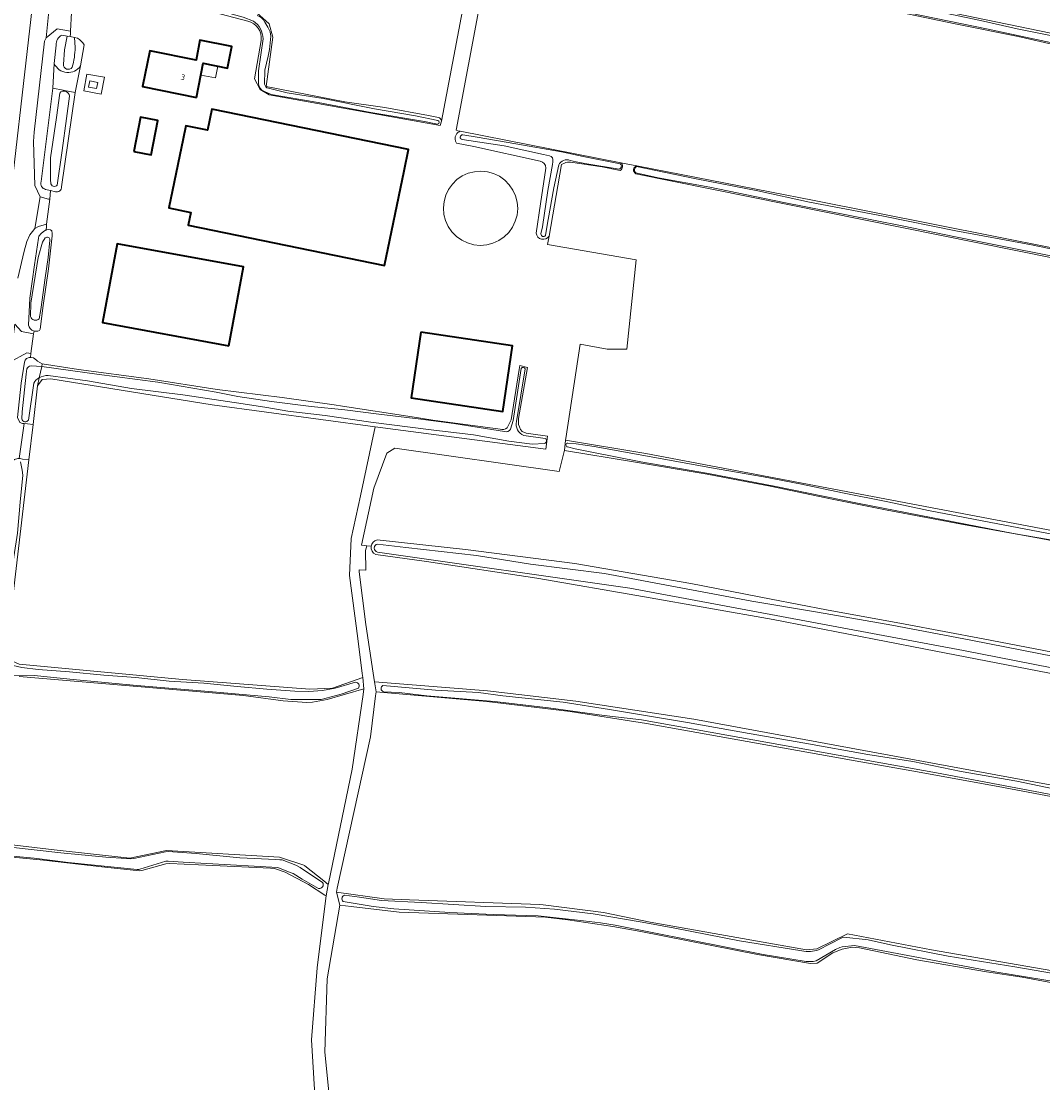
# Model space of a CAD drawing. Header units: metres. Extents: x 149984 to 156489, y 469398 to 478068.
# Tile 140 of 256: x 152403 to 152641, y 471542 to 471789. Entities that reach past the tile are written whole.
import ezdxf
from ezdxf.enums import TextEntityAlignment as Align

# ---------------------------------------------------------------- set-up
doc = ezdxf.new("R2010")
doc.units = ezdxf.units.M
doc.header["$LTSCALE"] = 0.75
for name, color, linetype, lineweight in [('B-WE-GR-GRAS-GV', 252, 'Continuous', 13), ('B-WE-OG-BEBOUWING-GV', 6, 'Continuous', 35), ('B-WE-OG-BEBOUWING-T18', 1, 'Continuous', 18), ('B-WE-OG-BEBOUWING_LAGE TRAFO-GV', 6, 'Continuous', 18), ('B-WE-OG-BEBOUWING_LUIFEL-GV', 6, 'Continuous', 18), ('B-WE-OG-BEBOUWING_OPSLAGTANK-GV', 6, 'Continuous', 18), ('B-WE-OG-TERREIN_ERF-GV', 252, 'Continuous', 18), ('B-WE-OG-TERREIN_OEVER-GV', 252, 'Continuous', 18), ('B-WE-OG-WATER-GV', 252, 'Continuous', 18), ('B-WE-OG-WATER_SLOOT-GV', 252, 'Continuous', 18), ('B-WE-OG-WEG-GV', 252, 'Continuous', 18), ('B-WE-VH-GESLOTENVERHARDING_ASFALT-GV', 252, 'Continuous', 18), ('B-WE-VH-OPENVERHARDING_BETONSTRAATSTEEN-GV', 252, 'Continuous', 18)]:
    doc.layers.add(name, color=color, linetype=linetype, lineweight=lineweight)
doc.styles.add('NLCS-ISO-M750-T18', font='NLCS-ISO.ttf', dxfattribs={"height": 1.35})

msp = doc.modelspace()

# ---------------------------------------------------------------- linework, layer by layer
at = {"layer": 'B-WE-GR-GRAS-GV', "flags": 128}
for points in [[(152806.616, 471791.418), (152778.467, 471797.861), (152775.977, 471798.425), (152757.558, 471802.272), (152755.597, 471802.626), (152751.402, 471803.867), (152739.878, 471806.599), (152677.396, 471820.747), (152590.48, 471839.929), (152521.951, 471856.178), (152521.292, 471856.334), (152513.486, 471813.471), (152516.08, 471812.934), (152657.429, 471783.677), (152668.797, 471781.324), (152798.576, 471753.014), (152923.724, 471725.232), (152936.95, 471722.413), (152944.578, 471720.787), (152961.359, 471717.211), (153019.659, 471704.785), (153020.658, 471704.572), (153028.688, 471702.861)], [(152421.024, 471824.765), (152420.038, 471823.814), (152419.133, 471816.887), (152416.944, 471800.138), (152418.648, 471798.718), (152433.058, 471796.672), (152441.653, 471795.452), (152451.436, 471793.399), (152453.155, 471793.038), (152457.558, 471791.475), (152460.398, 471788.919), (152461.25, 471785.795), (152459.688, 471774.293), (152478.054, 471770.658), (152487.378, 471769.331), (152497.535, 471767.517), (152499.901, 471767.062)], [(152500.586, 471766.198), (152509.248, 471811.782)], [(152644.699, 471783.791), (152635.066, 471785.917), (152620.434, 471788.905), (152609.639, 471791.154), (152594.372, 471794.403), (152581.988, 471796.865), (152573.036, 471798.759), (152562.68, 471800.943), (152549.383, 471803.568), (152540.181, 471805.432), (152532.127, 471807.427), (152513.755, 471811.216), (152512.881, 471811.396), (152504.018, 471764.035), (152504.437, 471763.953), (152504.99, 471763.844), (152542.44, 471756.485), (152546.196, 471755.747)], [(152529.275, 471756.403), (152528.589, 471756.083), (152525.689, 471739.317), (152525.351, 471737.364), (152546.038, 471733.773), (152543.836, 471712.96), (152539.233, 471712.96), (152532.953, 471714.138), (152529.579, 471692.086), (152529.518, 471691.686), (152548.239, 471688.633), (152697.878, 471660.218), (152818.572, 471637.115), (152925.457, 471615.871), (153008.206, 471600.502), (153008.862, 471600.38), (153013.141, 471599.585), (153015.554, 471599.553)], [(152538.059, 471755.502), (152530.679, 471756.577)], [(152542.261, 471754.654), (152538.059, 471755.502)], [(152546.196, 471755.747), (152542.44, 471756.485)], [(152546.196, 471755.747), (152587.494, 471747.631), (152685.258, 471728.184), (152778.391, 471709.266), (152787.319, 471707.373), (152799.974, 471704.878), (152812.738, 471702.253), (152824.02, 471699.897), (152829.912, 471698.616), (152835.509, 471697.158), (152844.537, 471695.244), (152844.598, 471695.232), (152879.632, 471688.119), (152976.168, 471668.521), (153021.107, 471659.461), (153024.098, 471658.858), (153025.43, 471658.59)], [(152838.992, 471694.162), (152766.657, 471709.611), (152669.995, 471728.864), (152545.955, 471753.908)], [(152645.576, 471667.723), (152639.972, 471668.809), (152622.763, 471671.973), (152604.512, 471675.345), (152591.733, 471677.945), (152577.265, 471680.96), (152571.862, 471682.007), (152562.528, 471683.816), (152545.399, 471686.66), (152529.278, 471689.337), (152529.21, 471689.056), (152528.08, 471684.402), (152489.723, 471689.866), (152487.871, 471688.675), (152484.845, 471680.535), (152481.916, 471667.178), (152483.163, 471667.056), (152484.204, 471666.954)], [(152485.603, 471668.465), (152506.216, 471666.194), (152531.673, 471662.948), (152558.794, 471658.253), (152577.474, 471654.615), (152590.418, 471652.111), (152608.746, 471648.769), (152626.959, 471645.39), (152643.091, 471642.259)], [(152484.204, 471666.954), (152483.163, 471667.056), (152482.895, 471665.972), (152482.953, 471661.378), (152481.412, 471661.425), (152481.389, 471661.026), (152482.976, 471648.723), (152484.7, 471637.315), (152485.001, 471635.32)], [(153002.995, 471569.666), (152992.615, 471571.709), (152965.805, 471576.411), (152938.089, 471581.764), (152918.488, 471585.42), (152903.207, 471588.482), (152873.549, 471593.638), (152856.262, 471597.295), (152827.35, 471602.039), (152807.854, 471605.901), (152781.531, 471610.973), (152762.041, 471614.411), (152746.805, 471617.307), (152722.444, 471622.037), (152698.453, 471626.516), (152670.84, 471631.553), (152652.081, 471635.488), (152613.132, 471643.036), (152577.923, 471649.88), (152547.919, 471655.173), (152522.848, 471659.499), (152497.121, 471663.42), (152485.267, 471665.021)], [(152396.39, 471597.703), (152410.296, 471596.125), (152427.876, 471594.131), (152436.475, 471595.983), (152462.801, 471594.395), (152468.721, 471592.422), (152468.754, 471592.411), (152473.184, 471588.845), (152474.178, 471588.045), (152474.217, 471588.233), (152479.734, 471614.9), (152482.322, 471632.399), (152482.512, 471633.686), (152473.913, 471631.172), (152470.502, 471630.563), (152469.222, 471630.48), (152463.672, 471630.906), (152454.385, 471632.109), (152402.079, 471636.596)], [(152485.001, 471635.32), (152511.327, 471633.203), (152531.964, 471630.822), (152559.481, 471626.589), (152678.411, 471604.628), (152779.747, 471585.313), (152891.402, 471565.205), (152965.22, 471551.182), (153004.055, 471543.991), (153008.083, 471543.245), (153010.2, 471543.245)], [(152651.418, 471606.918), (152630.433, 471610.865), (152610.297, 471614.565), (152598.434, 471616.681), (152583.668, 471619.303), (152567.535, 471622.198), (152548.422, 471625.621), (152530.599, 471628.432), (152511.138, 471630.713), (152485.341, 471632.962), (152485.23, 471632.082), (152484.018, 471622.511), (152476.27, 471587.125), (152476.081, 471586.263), (152487.193, 471584.675), (152493.122, 471584.459), (152523.574, 471583.352), (152524.307, 471583.26), (152538.39, 471581.5), (152549.238, 471579.251), (152585.751, 471572.769), (152588.132, 471573.034), (152595.276, 471576.473), (152614.855, 471572.769), (152738.416, 471551.338)], [(152389.643, 471538.304), (152462.007, 471534.335), (152471.342, 471534.064), (152471.283, 471535.055), (152470.29, 471551.769), (152471.569, 471568.576), (152473.598, 471584.808), (152473.666, 471585.352), (152473.384, 471585.532), (152469.575, 471588.029), (152464.165, 471590.863), (152461.618, 471591.741), (152460.698, 471591.844), (152447.256, 471592.452), (152437.216, 471592.927), (152436.275, 471592.865), (152430.678, 471591.248), (152430.166, 471591.224), (152422.061, 471592.031), (152407.807, 471593.694), (152398.11, 471594.66)], [(152658.064, 471562.248), (152636.029, 471566.398), (152627.702, 471567.61), (152611.46, 471570.43), (152598.066, 471573.262), (152596.415, 471573.395), (152594.048, 471572.938), (152591.88, 471572.072), (152588.214, 471569.657), (152586.662, 471569.583), (152574.291, 471571.649), (152547.065, 471577.065), (152540.552, 471578.202), (152530.048, 471579.78), (152524.846, 471580.372), (152490.751, 471581.547), (152479.519, 471582.877), (152476.867, 471583.191), (152473.944, 471566.018), (152473.396, 471548.846), (152474.769, 471534.938)]]:
    msp.add_lwpolyline(points, dxfattribs=at)
at = {"layer": 'B-WE-GR-GRAS-GV'}
for points in [[(152499.901, 471767.062, -0.2361423), (152500.586, 471766.198)], [(152530.679, 471756.577, 0.1243184), (152529.275, 471756.403)], [(152542.44, 471756.485, -0.5301056), (152542.261, 471754.654)], [(152545.955, 471753.908, -0.7419813), (152546.196, 471755.747)], [(152484.204, 471666.954, -0.3093774), (152485.603, 471668.465)], [(152485.267, 471665.021, -0.3370008), (152484.204, 471666.954)]]:
    msp.add_lwpolyline(points, format="xyb", dxfattribs=at)
at = {"layer": 'B-WE-GR-GRAS-GV', "flags": 128}
msp.add_lwpolyline([(152481.686, 471678.744), (152485.168, 471694.814), (152447.147, 471699.981), (152409.496, 471706.072), (152407.477, 471705.913), (152406.396, 471704.426), (152405.335, 471695.396), (152404.362, 471687.116), (152399.345, 471644.428), (152399.637, 471640.626), (152400.567, 471640.161), (152402.07, 471639.409), (152440.188, 471635.895), (152469.926, 471633.597), (152475.198, 471633.867), (152482.227, 471636.3), (152482.107, 471637.293), (152481.124, 471645.416), (152479.14, 471660.1), (152479.523, 471668.741)], close=True, dxfattribs=at)
at = {"layer": 'B-WE-OG-BEBOUWING-GV', "flags": 128}
for points in [[(152443.43, 471771.71), (152445.05, 471779.72), (152450.71, 471778.58), (152451.7, 471783.57), (152444.24, 471785.09), (152443.35, 471780.38), (152432.57, 471782.62), (152430.89, 471774.29)], [(152440.337, 471762.082), (152437.012, 471745.925), (152442.105, 471744.876), (152441.501, 471741.938), (152487.322, 471732.511), (152491.869, 471754.618), (152492.882, 471759.543), (152447.015, 471768.982), (152445.997, 471764.035), (152440.953, 471765.073)], [(152428.844, 471759.112), (152432.88, 471758.33), (152434.424, 471766.291), (152430.388, 471767.074)], [(152451.033, 471713.724), (152454.415, 471732.136), (152424.921, 471737.552), (152421.517, 471719.146)], [(152495.813, 471716.907), (152493.548, 471701.595), (152514.913, 471698.433), (152517.179, 471713.745)]]:
    msp.add_lwpolyline(points, close=True, dxfattribs=at)
at = {"layer": 'B-WE-OG-BEBOUWING_LAGE TRAFO-GV', "flags": 128}
msp.add_lwpolyline([(152418.302, 471774.12), (152420.145, 471773.768), (152420.419, 471775.202), (152418.576, 471775.554)], close=True, dxfattribs=at)
at = {"layer": 'B-WE-OG-BEBOUWING_LUIFEL-GV', "flags": 128}
msp.add_lwpolyline([(152448.427, 471779.04), (152445.05, 471779.72), (152444.488, 471776.943), (152447.865, 471776.26)], close=True, dxfattribs=at)
at = {"layer": 'B-WE-OG-BEBOUWING_OPSLAGTANK-GV', "flags": 128}
msp.add_lwpolyline([(152517.876, 471748.728), (152517.251, 471750.101), (152516.398, 471751.345), (152515.341, 471752.421), (152514.113, 471753.298), (152512.752, 471753.948), (152511.299, 471754.352), (152509.798, 471754.498), (152508.294, 471754.38), (152506.833, 471754.003), (152505.46, 471753.379), (152504.217, 471752.525), (152503.14, 471751.469), (152502.263, 471750.241), (152501.613, 471748.88), (152501.209, 471747.427), (152501.064, 471745.925), (152501.181, 471744.421), (152501.558, 471742.961), (152502.182, 471741.588), (152503.036, 471740.344), (152504.093, 471739.268), (152505.32, 471738.391), (152506.681, 471737.741), (152508.134, 471737.337), (152509.636, 471737.191), (152511.14, 471737.309), (152512.6, 471737.685), (152513.973, 471738.31), (152515.217, 471739.164), (152516.293, 471740.22), (152517.17, 471741.448), (152517.82, 471742.809), (152518.224, 471744.262), (152518.37, 471745.763), (152518.253, 471747.267)], close=True, dxfattribs=at)
at = {"layer": 'B-WE-OG-TERREIN_ERF-GV', "flags": 128}
for points in [[(152509.248, 471811.782), (152500.586, 471766.198), (152500.286, 471765.144), (152460.428, 471772.324), (152458.279, 471773.542), (152457.021, 471776.057), (152458.51, 471784.99)], [(152504.99, 471763.844), (152504.437, 471763.953), (152504.018, 471764.035), (152512.881, 471811.396)], [(152455.4, 471789.48), (152444.46, 471792.37), (152420.87, 471796.24), (152417.73, 471796.44), (152417.19, 471793.71), (152416.11, 471792.55), (152415.537, 471792.696), (152415.322, 471792.751), (152414.339, 471793.002), (152414.274, 471791.564), (152414.074, 471787.154), (152414.05, 471786.634), (152414.016, 471785.894), (152414.989, 471785.713), (152415.733, 471785.575)], [(152417.24, 471783.99), (152416.43, 471779.08), (152415.19, 471772.88), (152411.98, 471750.84)], [(152410.27, 471779.62), (152409.93, 471773.84), (152412.325, 471773.403)], [(152412.325, 471773.403), (152412.706, 471773.333), (152415.19, 471772.88), (152416.43, 471779.08)], [(152523.65, 471756.828), (152508.151, 471760.244), (152504.117, 471761.012)], [(152522.672, 471740.012), (152523.699, 471746.875), (152524.905, 471755.234)], [(152410.55, 471749.7), (152409.44, 471749.971), (152409.23, 471747.953), (152408.499, 471742.095), (152408.44, 471741.623), (152408.365, 471740.752), (152408.57, 471740.82), (152409.01, 471740.85), (152409.41, 471740.78), (152409.69, 471740.57), (152409.79, 471739.95), (152409.8, 471739.39), (152408.92, 471731.67), (152407.71, 471723.17), (152406.98, 471717.63), (152406.81, 471717.33), (152406.48, 471717.16), (152406.01, 471717.15), (152405.57, 471717.18), (152405.48, 471716.531), (152404.848, 471711.952), (152404.752, 471711.016), (152404.88, 471711.01), (152405.44, 471710.9), (152406.17, 471710.42), (152406.4, 471710.14), (152407.47, 471709.51), (152415.96, 471708.2), (152432.31, 471706), (152448.26, 471703.53), (152463.42, 471701.66), (152475.6, 471699.94), (152477.55, 471699.63), (152493.75, 471697.18), (152498.619, 471696.401), (152514.286, 471694.289)], [(152474.769, 471534.938), (152473.396, 471548.846), (152473.944, 471566.018), (152476.867, 471583.191), (152476.081, 471586.263), (152476.27, 471587.125), (152484.018, 471622.511), (152485.23, 471632.082), (152485.341, 471632.962), (152485.001, 471635.32), (152484.7, 471637.315), (152482.976, 471648.723), (152481.389, 471661.026), (152481.412, 471661.425), (152482.953, 471661.378), (152482.895, 471665.972), (152483.163, 471667.056), (152481.916, 471667.178), (152484.845, 471680.535), (152487.871, 471688.675), (152489.723, 471689.866), (152528.08, 471684.402), (152529.21, 471689.056), (152529.278, 471689.337), (152529.518, 471691.686), (152529.579, 471692.086), (152532.953, 471714.138), (152539.233, 471712.96), (152543.836, 471712.96), (152546.038, 471733.773), (152525.351, 471737.364), (152525.689, 471739.317)], [(152515.892, 471694.612), (152516.85, 471696.48), (152518.71, 471708.19), (152518.901, 471709.16), (152520.692, 471708.662), (152518.55, 471696.77), (152518.6, 471695.35), (152518.76, 471694.85), (152519.03, 471694.22), (152519.42, 471693.77), (152520.33, 471693.39), (152521.45, 471693.16), (152525.295, 471692.652), (152524.93, 471689.645), (152485.168, 471694.814), (152481.686, 471678.744), (152479.523, 471668.741), (152479.14, 471660.1), (152481.124, 471645.416), (152482.107, 471637.293), (152482.227, 471636.3), (152482.512, 471633.686), (152482.322, 471632.399), (152479.734, 471614.9), (152474.217, 471588.233), (152474.178, 471588.045), (152473.666, 471585.352), (152473.598, 471584.808), (152471.569, 471568.576), (152470.29, 471551.769), (152471.283, 471535.055)]]:
    msp.add_lwpolyline(points, dxfattribs=at)
at = {"layer": 'B-WE-OG-TERREIN_ERF-GV'}
for points in [[(152458.51, 471784.99, 0.4062992), (152455.4, 471789.48)], [(152415.733, 471785.575, -0.1060295), (152417.24, 471783.99)], [(152416.43, 471779.08, -0.5841276), (152410.27, 471779.62)], [(152504.117, 471761.012, -0.2855696), (152504, 471762.983)], [(152504, 471762.983, -0.1816764), (152504.99, 471763.844)], [(152524.905, 471755.234, 0.3715858), (152523.65, 471756.828)], [(152411.98, 471750.84, -0.5058934), (152410.55, 471749.7)], [(152525.689, 471739.317, -0.678304), (152522.672, 471740.012)], [(152514.286, 471694.289, 0.2673305), (152515.892, 471694.612)]]:
    msp.add_lwpolyline(points, format="xyb", dxfattribs=at)
at = {"layer": 'B-WE-OG-TERREIN_ERF-GV', "flags": 128}
for points in [[(152443.43, 471771.71), (152430.89, 471774.29), (152432.57, 471782.62), (152443.35, 471780.38), (152444.24, 471785.09), (152451.7, 471783.57), (152450.71, 471778.58), (152445.05, 471779.72)], [(152421.262, 471772.502), (152421.974, 471776.467), (152417.909, 471777.178), (152417.196, 471773.214)], [(152421.262, 471772.502), (152417.196, 471773.214), (152417.909, 471777.178), (152421.974, 471776.467)], [(152418.302, 471774.12), (152418.576, 471775.554), (152420.419, 471775.202), (152420.145, 471773.768)], [(152440.337, 471762.082), (152440.953, 471765.073), (152445.997, 471764.035), (152447.015, 471768.982), (152492.882, 471759.543), (152491.869, 471754.618), (152487.322, 471732.511), (152441.501, 471741.938), (152442.105, 471744.876), (152437.012, 471745.925)], [(152428.844, 471759.112), (152430.388, 471767.074), (152434.424, 471766.291), (152432.88, 471758.33)], [(152517.876, 471748.728), (152518.253, 471747.267), (152518.37, 471745.763), (152518.224, 471744.262), (152517.82, 471742.809), (152517.17, 471741.448), (152516.293, 471740.22), (152515.217, 471739.164), (152513.973, 471738.31), (152512.6, 471737.685), (152511.14, 471737.309), (152509.636, 471737.191), (152508.134, 471737.337), (152506.681, 471737.741), (152505.32, 471738.391), (152504.093, 471739.268), (152503.036, 471740.344), (152502.182, 471741.588), (152501.558, 471742.961), (152501.181, 471744.421), (152501.064, 471745.925), (152501.209, 471747.427), (152501.613, 471748.88), (152502.263, 471750.241), (152503.14, 471751.469), (152504.217, 471752.525), (152505.46, 471753.379), (152506.833, 471754.003), (152508.294, 471754.38), (152509.798, 471754.498), (152511.299, 471754.352), (152512.752, 471753.948), (152514.113, 471753.298), (152515.341, 471752.421), (152516.398, 471751.345), (152517.251, 471750.101)], [(152451.033, 471713.724), (152421.517, 471719.146), (152424.921, 471737.552), (152454.415, 471732.136)], [(152495.813, 471716.907), (152517.179, 471713.745), (152514.913, 471698.433), (152493.548, 471701.595)], [(152402.89, 471687.32), (152404.362, 471687.116), (152405.335, 471695.396), (152404.03, 471695.55), (152403.278, 471695.583), (152402.1, 471687.434), (152402.36, 471687.43)]]:
    msp.add_lwpolyline(points, close=True, dxfattribs=at)
at = {"layer": 'B-WE-OG-TERREIN_OEVER-GV', "flags": 128}
for points in [[(152657.429, 471783.677), (152516.08, 471812.934), (152513.486, 471813.471), (152512.881, 471811.396), (152513.755, 471811.216), (152532.127, 471807.427), (152540.181, 471805.432), (152549.383, 471803.568), (152562.68, 471800.943), (152573.036, 471798.759), (152581.988, 471796.865), (152594.372, 471794.403), (152609.639, 471791.154), (152620.434, 471788.905), (152635.066, 471785.917), (152644.699, 471783.791)], [(152514.442, 471812.511), (152524.046, 471810.624), (152534.695, 471808.507), (152549.674, 471805.467), (152568.843, 471801.561), (152585.98, 471798.013), (152611.495, 471792.773), (152626.307, 471789.692), (152634.897, 471787.712), (152653.475, 471783.953)], [(153018.81, 471702.645), (153009.965, 471704.509), (152998.184, 471706.959), (152985.379, 471709.795), (152976.494, 471711.874), (152906.585, 471726.714), (152886.226, 471731.273), (152862.264, 471736.122), (152836.7, 471741.838), (152819.958, 471745.937), (152805.854, 471749.081), (152783.237, 471754.035), (152765.374, 471757.785), (152722.035, 471767.475), (152664.47, 471779.828), (152658.629, 471781.081), (152627.711, 471787.716), (152544.338, 471804.909)], [(152499.901, 471767.062), (152497.535, 471767.517), (152487.378, 471769.331), (152478.054, 471770.658), (152459.688, 471774.293), (152461.25, 471785.795), (152460.398, 471788.919), (152457.558, 471791.475), (152453.155, 471793.038), (152451.436, 471793.399), (152441.653, 471795.452), (152433.058, 471796.672), (152418.648, 471798.718), (152416.944, 471800.138)], [(152456.735, 471789.496), (152454.369, 471790.471), (152444.693, 471793.087), (152428.088, 471795.559), (152418.717, 471796.765), (152417.669, 471796.725), (152417.73, 471796.44), (152420.87, 471796.24), (152444.46, 471792.37), (152455.4, 471789.48)], [(152459.415, 471789.313), (152460.071, 471788.127), (152460.63, 471787.054), (152460.806, 471786.03), (152460.5, 471782.875), (152460.147, 471781.361), (152459.434, 471778.083), (152459.353, 471774.82)], [(152412.413, 471779.432), (152412.655, 471782.853), (152413.328, 471786.022), (152412.076, 471786.254)], [(152415.733, 471785.575), (152414.989, 471785.713), (152415.13, 471783.379)], [(152458.51, 471784.99), (152457.021, 471776.057), (152458.279, 471773.542), (152460.428, 471772.324), (152500.286, 471765.144), (152500.586, 471766.198)], [(152457.912, 471775.042), (152457.92, 471777.904), (152458.984, 471785.394)], [(152410.76, 471783.93), (152410.27, 471779.62)], [(152416.43, 471779.08), (152417.24, 471783.99)], [(152415.19, 471772.88), (152412.706, 471773.333), (152412.325, 471773.403), (152409.93, 471773.84), (152407.21, 471752.06)], [(152409.442, 471752.33), (152409.442, 471757.632), (152410.835, 471767.056), (152411.548, 471772.739)], [(152411.98, 471750.84), (152415.19, 471772.88)], [(152499.658, 471765.505), (152496.676, 471766.11), (152484.119, 471768.229), (152471.817, 471770.492), (152460.855, 471772.423), (152459.281, 471773.06)], [(152460.227, 471773.842), (152464.631, 471772.785), (152473.029, 471771.459), (152485, 471769.03), (152494.527, 471767.397), (152499.736, 471766.366)], [(152413.808, 471771.987), (152413.123, 471766.757), (152412.151, 471759.326), (152410.968, 471751.263)], [(152542.44, 471756.485), (152504.99, 471763.844)], [(152505.549, 471762.977), (152508.937, 471762.475), (152517.933, 471760.861), (152528.558, 471759.015), (152533.629, 471757.931), (152542.263, 471756.225)], [(152504.117, 471761.012), (152508.151, 471760.244), (152523.65, 471756.828)], [(152523.802, 471739.845), (152524.135, 471741.534), (152525.377, 471749.962), (152526.53, 471756.07), (152526.58, 471756.68), (152526.56, 471757.21), (152526.47, 471757.61), (152526.15, 471757.96), (152525.8, 471758.08), (152524.42, 471758.4), (152515.23, 471760.38), (152505.416, 471761.897)], [(152524.905, 471755.234), (152523.699, 471746.875), (152522.672, 471740.012)], [(152527.957, 471755.954), (152526.829, 471750.644), (152526.66, 471749.725), (152525.219, 471741.922), (152524.844, 471739.498)], [(152525.689, 471739.317), (152528.589, 471756.083), (152529.275, 471756.403)], [(152542.049, 471754.974), (152533.997, 471756.322), (152532.033, 471756.719), (152530.58, 471757.012)], [(152530.679, 471756.577), (152538.059, 471755.502), (152542.261, 471754.654)], [(152546.111, 471755.582), (152559.986, 471752.728), (152574.408, 471749.916), (152586.471, 471747.302), (152603.723, 471744.011), (152620.584, 471740.59), (152638.235, 471737.305), (152659.877, 471732.795)], [(152787.319, 471707.373), (152778.391, 471709.266), (152685.258, 471728.184), (152587.494, 471747.631), (152546.196, 471755.747)], [(152545.955, 471753.908), (152669.995, 471728.864), (152766.657, 471709.611), (152838.992, 471694.162)], [(152651.842, 471732.919), (152634.057, 471736.443), (152620.502, 471739.176), (152608.069, 471741.767), (152595.478, 471744.226), (152580.469, 471747.208), (152563.196, 471750.789), (152551.113, 471752.979), (152545.965, 471754.086)], [(152408.26, 471750.26), (152409.44, 471749.971), (152410.55, 471749.7)], [(152409.462, 471751.784), (152409.442, 471752.33)], [(152404.719, 471720.557), (152404.803, 471723.705), (152406.527, 471734.326), (152407.564, 471737.919), (152408.196, 471738.933)], [(152409.269, 471738.403), (152408.848, 471734.324), (152408.194, 471729.627), (152407.173, 471722.179), (152406.761, 471720.028)], [(152404.874, 471709.063), (152407.352, 471708.952), (152407.47, 471709.51), (152406.4, 471710.14), (152406.17, 471710.42), (152405.44, 471710.9), (152404.88, 471711.01), (152404.752, 471711.016), (152404.42, 471711.03), (152403.78, 471710.78), (152403.47, 471710.43), (152403.35, 471709.89), (152402.54, 471704.99), (152401.74, 471697), (152402.25, 471695.87), (152402.9, 471695.6), (152403.278, 471695.583), (152404.03, 471695.55), (152405.335, 471695.396), (152406.396, 471704.426), (152406.78, 471706.244)], [(152402.735, 471696.661), (152402.776, 471698.352), (152403.743, 471707.114), (152403.865, 471708.341)], [(152406.78, 471706.244), (152406.396, 471704.426), (152407.477, 471705.913), (152409.496, 471706.072), (152447.147, 471699.981), (152485.168, 471694.814), (152524.93, 471689.645), (152525.295, 471692.652), (152521.45, 471693.16), (152520.33, 471693.39), (152519.42, 471693.77), (152519.03, 471694.22), (152518.76, 471694.85), (152518.6, 471695.35), (152518.55, 471696.77), (152520.692, 471708.662), (152518.901, 471709.16), (152518.71, 471708.19), (152516.85, 471696.48), (152515.892, 471694.612)], [(152514.286, 471694.289), (152498.619, 471696.401), (152493.75, 471697.18), (152477.55, 471699.63), (152475.6, 471699.94), (152463.42, 471701.66), (152448.26, 471703.53), (152432.31, 471706), (152415.96, 471708.2), (152407.47, 471709.51), (152407.352, 471708.952), (152420.222, 471707.12), (152434.409, 471705.254), (152448.055, 471702.943), (152453.117, 471701.911), (152460.969, 471700.718), (152470.172, 471699.584), (152478.045, 471698.788), (152485.957, 471697.799), (152495.806, 471696.639), (152503.471, 471695.625), (152515.32, 471693.73)], [(152516.714, 471694.276), (152517.285, 471696.299), (152519.196, 471708.452)], [(152520.145, 471708.33), (152518.106, 471696.113)], [(152524.65, 471690.92), (152521.788, 471690.798), (152516.322, 471691.505), (152508.064, 471692.978), (152498.19, 471694.123), (152484.144, 471695.929), (152473.507, 471697.497), (152464.743, 471698.489), (152459.87, 471699.306), (152454.317, 471700.23), (152440.262, 471702.275), (152428.301, 471703.744), (152418.046, 471705.564), (152408.845, 471706.847)], [(152405.485, 471705.028), (152404.239, 471696.379)], [(152519.788, 471692.811), (152524.784, 471692.143)], [(152697.878, 471660.218), (152548.239, 471688.633), (152529.518, 471691.686), (152529.278, 471689.337), (152545.399, 471686.66), (152562.528, 471683.816), (152571.862, 471682.007), (152577.265, 471680.96), (152591.733, 471677.945), (152604.512, 471675.345), (152622.763, 471671.973), (152639.972, 471668.809), (152645.576, 471667.723)], [(152530.097, 471691.017), (152532.046, 471690.861), (152536.197, 471690.235), (152547.82, 471688.177), (152563.593, 471685.264), (152575.714, 471683.171), (152584.556, 471681.415), (152594.102, 471679.467), (152604.698, 471677.352), (152614.226, 471675.275), (152626.734, 471672.921), (152640.121, 471670.359), (152649.662, 471668.523)], [(152647.614, 471667.622), (152634.044, 471669.958), (152598.018, 471676.939), (152578.161, 471681.006), (152562.851, 471683.943), (152547.087, 471686.672), (152535.633, 471688.894), (152531.752, 471689.727), (152530.025, 471690.132)], [(152399.564, 471639.957), (152399.637, 471640.626), (152399.345, 471644.428), (152404.362, 471687.116), (152402.89, 471687.32), (152402.36, 471687.43), (152402.1, 471687.434), (152401.78, 471687.44), (152400.99, 471687.2), (152400.42, 471686.77), (152399.28, 471676.8), (152398.33, 471669.02), (152397.71, 471662.03), (152397.71, 471661.03), (152396.67, 471651.41), (152396.44, 471650.3), (152395.22, 471640.9), (152394.37, 471630.74), (152393.83, 471626.53), (152394.35, 471625.72), (152394.74, 471625.49)], [(152402.432, 471686.7), (152402.786, 471684.68), (152402.926, 471683.553), (152402.325, 471677.282), (152401.698, 471670.025), (152400.887, 471664.47), (152400.13, 471658.277), (152399.19, 471651.662), (152398.765, 471647.367), (152398.509, 471642.257)], [(152643.091, 471642.259), (152626.959, 471645.39), (152608.746, 471648.769), (152590.418, 471652.111), (152577.474, 471654.615), (152558.794, 471658.253), (152531.673, 471662.948), (152506.216, 471666.194), (152485.603, 471668.465)], [(152485.696, 471667.484), (152492.297, 471666.7), (152508.755, 471664.797), (152521.338, 471662.806), (152538.625, 471660.616), (152572.956, 471654.172), (152588.288, 471651.558), (152605.611, 471648.58), (152624.075, 471645.073), (152640.343, 471641.887), (152661.064, 471637.797), (152682.019, 471633.47), (152700.07, 471629.997), (152713.434, 471626.974), (152745.429, 471620.779), (152820.651, 471606.836), (152943.21, 471583.519), (153003.451, 471572.262)], [(152485.267, 471665.021), (152497.121, 471663.42), (152522.848, 471659.499), (152547.919, 471655.173), (152577.923, 471649.88), (152613.132, 471643.036), (152652.081, 471635.488), (152670.84, 471631.553), (152698.453, 471626.516), (152722.444, 471622.037), (152746.805, 471617.307), (152762.041, 471614.411), (152781.531, 471610.973), (152807.854, 471605.901), (152827.35, 471602.039), (152856.262, 471597.295), (152873.549, 471593.638), (152903.207, 471588.482), (152918.488, 471585.42), (152938.089, 471581.764), (152965.805, 471576.411), (152992.615, 471571.709), (153002.995, 471569.666)], [(153003.071, 471570.293), (152968.528, 471576.45), (152859.255, 471597.352), (152728.153, 471621.826), (152622.32, 471642.596), (152544.532, 471657.148), (152485.648, 471665.578)], [(152399.637, 471640.626), (152399.564, 471639.957), (152400.405, 471639.216), (152400.701, 471639.104), (152402.726, 471638.638), (152406.536, 471638.205), (152413.848, 471637.646), (152421.825, 471636.912), (152429.312, 471636.333), (152437.074, 471635.442), (152445.185, 471634.968), (152452.98, 471634.263), (152459.849, 471633.644), (152466.395, 471633.109), (152469.658, 471633.053), (152472.817, 471633.264), (152475.837, 471633.864), (152480.571, 471635.219)], [(152402.079, 471636.596), (152454.385, 471632.109), (152463.672, 471630.906), (152469.222, 471630.48), (152470.502, 471630.563), (152473.913, 471631.172), (152482.512, 471633.686), (152482.227, 471636.3), (152475.198, 471633.867), (152469.926, 471633.597), (152440.188, 471635.895), (152402.07, 471639.409)], [(152481.233, 471633.863), (152477.2, 471632.409), (152472.513, 471631.172), (152465.433, 471631.172), (152460.421, 471631.802), (152446.366, 471633.082), (152429.523, 471634.443), (152415.462, 471635.772), (152405.614, 471636.757), (152400.177, 471636.869)], [(152678.411, 471604.628), (152559.481, 471626.589), (152531.964, 471630.822), (152511.327, 471633.203), (152485.001, 471635.32), (152485.341, 471632.962), (152511.138, 471630.713), (152530.599, 471628.432), (152548.422, 471625.621), (152567.535, 471622.198), (152583.668, 471619.303), (152598.434, 471616.681), (152610.297, 471614.565), (152630.433, 471610.865), (152651.418, 471606.918)], [(152486.942, 471634.441), (152499.241, 471633.339), (152509.268, 471632.839), (152514.93, 471632.082), (152529.005, 471630.569), (152539.825, 471628.868), (152557.953, 471625.84), (152572.373, 471623.29), (152585.357, 471621.01), (152600.067, 471618.331), (152610.51, 471616.71), (152621.842, 471614.379), (152634.823, 471612.106), (152644.805, 471610.059)], [(152662.118, 471605.388), (152616.046, 471614.044), (152547.254, 471626.48), (152538.57, 471627.498), (152525.571, 471629.244), (152512.96, 471630.745), (152497.175, 471632.072), (152490.706, 471632.819), (152487.05, 471633.009)], [(152394.466, 471598.205), (152394.821, 471597.8), (152395.237, 471597.542), (152400.102, 471596.766), (152411.814, 471595.43), (152422.331, 471594.392), (152427.072, 471594.064), (152428.021, 471594.016), (152428.841, 471594.105), (152436.199, 471595.621), (152436.817, 471595.691), (152443.356, 471595.258), (152453.586, 471594.279), (152461.966, 471593.851), (152462.926, 471593.778), (152463.432, 471593.735), (152466.644, 471592.496), (152467.644, 471591.963), (152472.883, 471588.488)], [(152398.11, 471594.66), (152407.807, 471593.694), (152422.061, 471592.031), (152430.166, 471591.224), (152430.678, 471591.248), (152436.275, 471592.865), (152437.216, 471592.927), (152447.256, 471592.452), (152460.698, 471591.844), (152461.618, 471591.741), (152464.165, 471590.863), (152469.575, 471588.029), (152473.384, 471585.532), (152473.666, 471585.352), (152474.178, 471588.045), (152473.184, 471588.845), (152468.754, 471592.411), (152468.721, 471592.422), (152462.801, 471594.395), (152436.475, 471595.983), (152427.876, 471594.131), (152410.296, 471596.125), (152396.39, 471597.703)], [(152471.95, 471587.097), (152468.101, 471589.279), (152465.993, 471590.583), (152465.314, 471590.823), (152462.404, 471592.014), (152440.362, 471593.245), (152436.861, 471593.44), (152436.342, 471593.469), (152430.244, 471591.564), (152429.992, 471591.485), (152429.585, 471591.526), (152413.556, 471593.122), (152405.633, 471594.157), (152398.037, 471594.885)], [(152738.416, 471551.338), (152614.855, 471572.769), (152595.276, 471576.473), (152588.132, 471573.034), (152585.751, 471572.769), (152549.238, 471579.251), (152538.39, 471581.5), (152524.307, 471583.26), (152523.574, 471583.352), (152493.122, 471584.459), (152487.193, 471584.675), (152476.081, 471586.263), (152476.867, 471583.191), (152479.519, 471582.877), (152490.751, 471581.547), (152524.846, 471580.372), (152530.048, 471579.78), (152540.552, 471578.202), (152547.065, 471577.065), (152574.291, 471571.649), (152586.662, 471569.583), (152588.214, 471569.657), (152591.88, 471572.072), (152594.048, 471572.938), (152596.415, 471573.395), (152598.066, 471573.262), (152611.46, 471570.43), (152627.702, 471567.61), (152636.029, 471566.398), (152658.064, 471562.248)], [(152645.334, 471565.09), (152629.626, 471567.604), (152596.945, 471573.758), (152594.02, 471573.486), (152593.473, 471573.324), (152592.533, 471572.869), (152587.979, 471570.176), (152587.311, 471570.024), (152585.662, 471570.06), (152575.646, 471571.641), (152541.118, 471578.52), (152537.705, 471579.044), (152533.734, 471579.568), (152523.12, 471580.698), (152512.64, 471581.04), (152502.555, 471581.488), (152489.47, 471582.314), (152484.693, 471582.902), (152479.513, 471583.75), (152477.694, 471584.075)], [(152477.951, 471585.511), (152481.454, 471585.036), (152486.608, 471584.255), (152495.878, 471583.846), (152510.967, 471582.877), (152520.171, 471582.764), (152526.932, 471582.269), (152535.946, 471581.175), (152547.419, 471579.248), (152555, 471577.841), (152570.125, 471574.838), (152584.661, 471572.529)], [(152588.565, 471572.779), (152593.961, 471575.607), (152594.459, 471575.711), (152600.155, 471575.102), (152605.297, 471573.907), (152618.765, 471571.321), (152634.334, 471568.838), (152647.822, 471566.466), (152656.673, 471564.662)]]:
    msp.add_lwpolyline(points, dxfattribs=at)
at = {"layer": 'B-WE-OG-TERREIN_OEVER-GV'}
for points in [[(152457.573, 471790.835, -0.2038328), (152459.415, 471789.313)], [(152455.4, 471789.48, -0.4062992), (152458.51, 471784.99)], [(152458.984, 471785.394, 0.2467733), (152456.735, 471789.496)], [(152412.076, 471786.254, 0.3041095), (152410.76, 471783.93)], [(152417.24, 471783.99, 0.1060295), (152415.733, 471785.575)], [(152415.13, 471783.379, -0.0784462), (152414.44, 471778.757)], [(152410.27, 471779.62, 0.5841276), (152416.43, 471779.08)], [(152414.44, 471778.757, -0.7445233), (152412.413, 471779.432)], [(152459.281, 471773.06, -0.3075848), (152457.912, 471775.042)], [(152459.353, 471774.82, 0.3120212), (152460.227, 471773.842)], [(152411.548, 471772.739, -0.6866703), (152413.808, 471771.987)], [(152499.736, 471766.366, -0.8986357), (152499.658, 471765.505)], [(152500.586, 471766.198, 0.2361423), (152499.901, 471767.062)], [(152504, 471762.983, 0.2855696), (152504.117, 471761.012)], [(152504.99, 471763.844, 0.1816764), (152504, 471762.983)], [(152505.416, 471761.897, -0.9317473), (152505.549, 471762.977)], [(152523.65, 471756.828, -0.3715858), (152524.905, 471755.234)], [(152530.58, 471757.012, 0.3951163), (152527.957, 471755.954)], [(152529.275, 471756.403, -0.1243184), (152530.679, 471756.577)], [(152542.263, 471756.225, -0.6177691), (152542.049, 471754.974)], [(152542.261, 471754.654, 0.5301056), (152542.44, 471756.485)], [(152546.196, 471755.747, 0.7419813), (152545.955, 471753.908)], [(152545.965, 471754.086, -0.5599186), (152546.111, 471755.582)], [(152407.21, 471752.06, 0.4490501), (152408.26, 471750.26)], [(152410.968, 471751.263, -0.7205839), (152409.462, 471751.784)], [(152410.55, 471749.7, 0.5058934), (152411.98, 471750.84)], [(152522.672, 471740.012, 0.678304), (152525.689, 471739.317)], [(152408.196, 471738.933, -0.6677833), (152409.269, 471738.403)], [(152524.844, 471739.498, -0.7402824), (152523.802, 471739.845)], [(152406.761, 471720.028, -0.5220366), (152404.719, 471720.557)], [(152403.865, 471708.341, -0.3284014), (152404.874, 471709.063)], [(152519.196, 471708.452, -0.6591844), (152520.145, 471708.33)], [(152406.78, 471706.244, 0.186635), (152405.485, 471705.028)], [(152408.845, 471706.847, 0.1411841), (152406.78, 471706.244)], [(152404.239, 471696.379, -0.6703334), (152402.735, 471696.661)], [(152518.106, 471696.113, 0.3751028), (152519.788, 471692.811)], [(152515.892, 471694.612, -0.2673305), (152514.286, 471694.289)], [(152515.32, 471693.73, 0.3344354), (152516.714, 471694.276)], [(152524.784, 471692.143, -0.5768889), (152524.65, 471690.92)], [(152530.025, 471690.132, -0.9653012), (152530.097, 471691.017)], [(152485.603, 471668.465, 0.3093774), (152484.204, 471666.954)], [(152484.204, 471666.954, 0.3370008), (152485.267, 471665.021)], [(152485.648, 471665.578, -0.781673), (152485.696, 471667.484)], [(152480.571, 471635.219, -0.6419912), (152481.233, 471633.863)], [(152487.05, 471633.009, -0.683187), (152486.942, 471634.441)], [(152472.883, 471588.488, -0.6439779), (152471.95, 471587.097)], [(152477.694, 471584.075, -0.5853523), (152477.951, 471585.511)], [(152584.661, 471572.529, 0.1448779), (152588.565, 471572.779)]]:
    msp.add_lwpolyline(points, format="xyb", dxfattribs=at)
at = {"layer": 'B-WE-OG-TERREIN_OEVER-GV', "flags": 128}
msp.add_lwpolyline([(152408.365, 471740.752), (152408.21, 471740.7), (152407.66, 471740.37), (152407.25, 471739.99), (152406.72, 471739.34), (152406.58, 471738.88), (152405.68, 471732.66), (152404.58, 471724.84), (152404.3, 471718.59), (152404.45, 471718.15), (152404.65, 471717.76), (152405.05, 471717.39), (152405.57, 471717.18), (152406.01, 471717.15), (152406.48, 471717.16), (152406.81, 471717.33), (152406.98, 471717.63), (152407.71, 471723.17), (152408.92, 471731.67), (152409.8, 471739.39), (152409.79, 471739.95), (152409.69, 471740.57), (152409.41, 471740.78), (152409.01, 471740.85), (152408.57, 471740.82)], close=True, dxfattribs=at)
at = {"layer": 'B-WE-OG-WATER-GV'}
for points in [[(152505.549, 471762.977, 0.9317473), (152505.416, 471761.897)], [(152527.957, 471755.954, -0.3951163), (152530.58, 471757.012)], [(152542.049, 471754.974, 0.6177691), (152542.263, 471756.225)], [(152523.802, 471739.845, 0.7402824), (152524.844, 471739.498)]]:
    msp.add_lwpolyline(points, format="xyb", dxfattribs=at)
at = {"layer": 'B-WE-OG-WATER-GV', "flags": 128}
for points in [[(152542.263, 471756.225), (152533.629, 471757.931), (152528.558, 471759.015), (152517.933, 471760.861), (152508.937, 471762.475), (152505.549, 471762.977)], [(152505.416, 471761.897), (152515.23, 471760.38), (152524.42, 471758.4), (152525.8, 471758.08), (152526.15, 471757.96), (152526.47, 471757.61), (152526.56, 471757.21), (152526.58, 471756.68), (152526.53, 471756.07), (152525.377, 471749.962), (152524.135, 471741.534), (152523.802, 471739.845)], [(152524.844, 471739.498), (152525.219, 471741.922), (152526.66, 471749.725), (152526.829, 471750.644), (152527.957, 471755.954)], [(152530.58, 471757.012), (152532.033, 471756.719), (152533.997, 471756.322)], [(152533.997, 471756.322), (152542.049, 471754.974)]]:
    msp.add_lwpolyline(points, dxfattribs=at)
at = {"layer": 'B-WE-OG-WATER_SLOOT-GV', "flags": 128}
for points in [[(152653.475, 471783.953), (152634.897, 471787.712), (152626.307, 471789.692), (152611.495, 471792.773), (152585.98, 471798.013), (152568.843, 471801.561), (152549.674, 471805.467), (152534.695, 471808.507), (152524.046, 471810.624), (152514.442, 471812.511)], [(152514.162, 471811.301), (152526.535, 471808.835), (152544.338, 471804.909), (152627.711, 471787.716), (152658.629, 471781.081), (152664.47, 471779.828), (152722.035, 471767.475), (152765.374, 471757.785), (152783.237, 471754.035), (152805.854, 471749.081), (152819.958, 471745.937), (152836.7, 471741.838), (152862.264, 471736.122), (152886.226, 471731.273), (152906.585, 471726.714), (152976.494, 471711.874), (152985.379, 471709.795), (152998.184, 471706.959), (153009.965, 471704.509), (153018.81, 471702.645)], [(152459.353, 471774.82), (152459.434, 471778.083), (152460.147, 471781.361), (152460.5, 471782.875), (152460.806, 471786.03), (152460.63, 471787.054), (152460.071, 471788.127), (152459.415, 471789.313)], [(152415.13, 471783.379), (152414.989, 471785.713), (152414.016, 471785.894), (152413.328, 471786.022), (152412.655, 471782.853)], [(152458.984, 471785.394), (152457.92, 471777.904), (152457.912, 471775.042)], [(152412.655, 471782.853), (152412.413, 471779.432)], [(152411.548, 471772.739), (152410.835, 471767.056)], [(152459.281, 471773.06), (152460.855, 471772.423), (152471.817, 471770.492), (152484.119, 471768.229), (152496.676, 471766.11), (152499.658, 471765.505)], [(152499.736, 471766.366), (152494.527, 471767.397), (152485, 471769.03), (152473.029, 471771.459), (152464.631, 471772.785), (152460.227, 471773.842)], [(152410.968, 471751.263), (152412.151, 471759.326), (152413.123, 471766.757), (152413.808, 471771.987)], [(152410.835, 471767.056), (152409.442, 471757.632), (152409.442, 471752.33), (152409.462, 471751.784)], [(152659.877, 471732.795), (152638.235, 471737.305), (152620.584, 471740.59), (152603.723, 471744.011), (152586.471, 471747.302), (152574.408, 471749.916), (152559.986, 471752.728), (152546.111, 471755.582)], [(152545.965, 471754.086), (152551.113, 471752.979), (152563.196, 471750.789), (152580.469, 471747.208), (152595.478, 471744.226), (152608.069, 471741.767), (152620.502, 471739.176), (152634.057, 471736.443), (152651.842, 471732.919)], [(152408.196, 471738.933), (152407.564, 471737.919), (152406.527, 471734.326), (152404.803, 471723.705), (152404.719, 471720.557)], [(152408.194, 471729.627), (152408.848, 471734.324), (152409.269, 471738.403)], [(152406.761, 471720.028), (152407.173, 471722.179), (152408.194, 471729.627)], [(152403.865, 471708.341), (152403.743, 471707.114), (152402.776, 471698.352), (152402.735, 471696.661)], [(152406.78, 471706.244), (152407.352, 471708.952), (152404.874, 471709.063)], [(152515.32, 471693.73), (152503.471, 471695.625), (152495.806, 471696.639), (152485.957, 471697.799), (152478.045, 471698.788), (152470.172, 471699.584), (152460.969, 471700.718), (152453.117, 471701.911), (152448.055, 471702.943), (152434.409, 471705.254), (152420.222, 471707.12), (152407.352, 471708.952), (152406.78, 471706.244)], [(152519.196, 471708.452), (152517.285, 471696.299), (152516.714, 471694.276)], [(152518.106, 471696.113), (152520.145, 471708.33)], [(152408.845, 471706.847), (152418.046, 471705.564), (152428.301, 471703.744), (152440.262, 471702.275), (152454.317, 471700.23), (152459.87, 471699.306), (152464.743, 471698.489), (152473.507, 471697.497), (152484.144, 471695.929), (152498.19, 471694.123), (152508.064, 471692.978), (152516.322, 471691.505), (152521.788, 471690.798), (152524.65, 471690.92)], [(152404.239, 471696.379), (152405.485, 471705.028)], [(152524.784, 471692.143), (152519.788, 471692.811)], [(152649.662, 471668.523), (152640.121, 471670.359), (152626.734, 471672.921), (152614.226, 471675.275), (152604.698, 471677.352), (152594.102, 471679.467), (152584.556, 471681.415), (152575.714, 471683.171), (152563.593, 471685.264), (152547.82, 471688.177), (152536.197, 471690.235), (152532.046, 471690.861), (152530.097, 471691.017)], [(152530.025, 471690.132), (152531.752, 471689.727), (152535.633, 471688.894), (152547.087, 471686.672), (152562.851, 471683.943), (152578.161, 471681.006), (152598.018, 471676.939), (152634.044, 471669.958), (152647.614, 471667.622), (152657.537, 471665.699), (152673.738, 471662.566), (152691.685, 471659.358), (152705.469, 471656.706), (152726.409, 471652.628), (152743.343, 471649.431), (152761.429, 471645.923), (152768.863, 471644.33), (152798.873, 471638.581)], [(152398.509, 471642.257), (152398.765, 471647.367), (152399.19, 471651.662), (152400.13, 471658.277), (152400.887, 471664.47), (152401.698, 471670.025), (152402.325, 471677.282), (152402.926, 471683.553), (152402.786, 471684.68), (152402.432, 471686.7)], [(153003.451, 471572.262), (152943.21, 471583.519), (152820.651, 471606.836), (152745.429, 471620.779), (152713.434, 471626.974), (152700.07, 471629.997), (152682.019, 471633.47), (152661.064, 471637.797), (152640.343, 471641.887), (152624.075, 471645.073), (152605.611, 471648.58), (152588.288, 471651.558), (152572.956, 471654.172), (152538.625, 471660.616), (152521.338, 471662.806), (152508.755, 471664.797), (152492.297, 471666.7), (152485.696, 471667.484)], [(152485.648, 471665.578), (152544.532, 471657.148), (152622.32, 471642.596), (152728.153, 471621.826), (152859.255, 471597.352), (152968.528, 471576.45), (153003.071, 471570.293)], [(152480.571, 471635.219), (152475.837, 471633.864), (152472.817, 471633.264), (152469.658, 471633.053), (152466.395, 471633.109), (152459.849, 471633.644), (152452.98, 471634.263), (152445.185, 471634.968), (152437.074, 471635.442), (152429.312, 471636.333), (152421.825, 471636.912), (152413.848, 471637.646), (152406.536, 471638.205), (152402.726, 471638.638), (152400.701, 471639.104)], [(152400.177, 471636.869), (152405.614, 471636.757), (152415.462, 471635.772), (152429.523, 471634.443), (152446.366, 471633.082), (152460.421, 471631.802), (152465.433, 471631.172), (152472.513, 471631.172), (152477.2, 471632.409), (152481.233, 471633.863)], [(152644.805, 471610.059), (152634.823, 471612.106), (152621.842, 471614.379), (152610.51, 471616.71), (152600.067, 471618.331), (152585.357, 471621.01), (152572.373, 471623.29), (152557.953, 471625.84), (152539.825, 471628.868), (152529.005, 471630.569), (152514.93, 471632.082), (152509.268, 471632.839), (152499.241, 471633.339), (152486.942, 471634.441)], [(152487.05, 471633.009), (152490.706, 471632.819), (152497.175, 471632.072), (152512.96, 471630.745), (152525.571, 471629.244), (152538.57, 471627.498), (152547.254, 471626.48), (152616.046, 471614.044), (152662.118, 471605.388)], [(152472.883, 471588.488), (152467.644, 471591.963), (152466.644, 471592.496), (152463.432, 471593.735), (152462.926, 471593.778), (152461.966, 471593.851), (152453.586, 471594.279), (152443.356, 471595.258), (152436.817, 471595.691), (152436.199, 471595.621), (152428.841, 471594.105), (152428.021, 471594.016), (152427.072, 471594.064), (152422.331, 471594.392), (152411.814, 471595.43), (152400.102, 471596.766)], [(152398.037, 471594.885), (152405.633, 471594.157), (152413.556, 471593.122), (152429.585, 471591.526), (152429.992, 471591.485), (152430.244, 471591.564), (152436.342, 471593.469), (152436.861, 471593.44), (152440.362, 471593.245), (152462.404, 471592.014), (152465.314, 471590.823), (152465.993, 471590.583), (152468.101, 471589.279), (152471.95, 471587.097)], [(152477.694, 471584.075), (152479.513, 471583.75), (152484.693, 471582.902), (152489.47, 471582.314), (152502.555, 471581.488), (152512.64, 471581.04), (152523.12, 471580.698), (152533.734, 471579.568), (152537.705, 471579.044), (152541.118, 471578.52), (152575.646, 471571.641), (152585.662, 471570.06), (152587.311, 471570.024), (152587.979, 471570.176), (152592.533, 471572.869), (152593.473, 471573.324), (152594.02, 471573.486), (152596.945, 471573.758), (152629.626, 471567.604), (152645.334, 471565.09)], [(152584.661, 471572.529), (152570.125, 471574.838), (152555, 471577.841), (152547.419, 471579.248), (152535.946, 471581.175), (152526.932, 471582.269), (152520.171, 471582.764), (152510.967, 471582.877), (152495.878, 471583.846), (152486.608, 471584.255), (152481.454, 471585.036), (152477.951, 471585.511)], [(152859.787, 471529.121), (152840.27, 471532.588), (152812.256, 471537.762), (152787.683, 471541.969), (152765.496, 471546.039), (152739.153, 471550.824), (152719.176, 471554.292), (152684.083, 471560.091), (152656.673, 471564.662), (152647.822, 471566.466), (152634.334, 471568.838), (152618.765, 471571.321), (152605.297, 471573.907), (152600.155, 471575.102), (152594.459, 471575.711), (152593.961, 471575.607), (152588.565, 471572.779)]]:
    msp.add_lwpolyline(points, dxfattribs=at)
at = {"layer": 'B-WE-OG-WATER_SLOOT-GV'}
for points in [[(152459.415, 471789.313, 0.2038328), (152457.573, 471790.835)], [(152456.735, 471789.496, -0.2467733), (152458.984, 471785.394)], [(152414.44, 471778.757, 0.0784462), (152415.13, 471783.379)], [(152412.413, 471779.432, 0.7445233), (152414.44, 471778.757)], [(152457.912, 471775.042, 0.3075848), (152459.281, 471773.06)], [(152460.227, 471773.842, -0.3120212), (152459.353, 471774.82)], [(152413.808, 471771.987, 0.6866703), (152411.548, 471772.739)], [(152499.658, 471765.505, 0.8986357), (152499.736, 471766.366)], [(152546.111, 471755.582, 0.5599186), (152545.965, 471754.086)], [(152409.462, 471751.784, 0.7205839), (152410.968, 471751.263)], [(152409.269, 471738.403, 0.6677833), (152408.196, 471738.933)], [(152404.719, 471720.557, 0.5220366), (152406.761, 471720.028)], [(152404.874, 471709.063, 0.3284014), (152403.865, 471708.341)], [(152520.145, 471708.33, 0.6591844), (152519.196, 471708.452)], [(152405.485, 471705.028, -0.186635), (152406.78, 471706.244)], [(152406.78, 471706.244, -0.1411841), (152408.845, 471706.847)], [(152402.735, 471696.661, 0.6703334), (152404.239, 471696.379)], [(152519.788, 471692.811, -0.3751028), (152518.106, 471696.113)], [(152516.714, 471694.276, -0.3344354), (152515.32, 471693.73)], [(152524.65, 471690.92, 0.5768889), (152524.784, 471692.143)], [(152530.097, 471691.017, 0.9653012), (152530.025, 471690.132)], [(152485.696, 471667.484, 0.781673), (152485.648, 471665.578)], [(152481.233, 471633.863, 0.6419912), (152480.571, 471635.219)], [(152486.942, 471634.441, 0.683187), (152487.05, 471633.009)], [(152471.95, 471587.097, 0.6439779), (152472.883, 471588.488)], [(152477.951, 471585.511, 0.5853523), (152477.694, 471584.075)], [(152588.565, 471572.779, -0.1448779), (152584.661, 471572.529)]]:
    msp.add_lwpolyline(points, format="xyb", dxfattribs=at)
at = {"layer": 'B-WE-OG-WEG-GV', "flags": 128}
for points in [[(152388.65, 471649.23), (152407.75, 471815.84), (152426.87, 471984.8), (152428.521, 472000), (152428.58, 472000.54), (152427.71, 472010.52), (152427.98, 472013.25), (152427.33, 472013.95), (152427.136, 472014.142), (152426.15, 472015.12), (152425.389, 472015.302), (152423.787, 472015.687), (152423.374, 472012.519), (152423.346, 472012.303), (152425.285, 472011.954), (152426.238, 472011.782)], [(152413.328, 471786.022), (152414.016, 471785.894), (152414.05, 471786.634), (152414.074, 471787.154), (152410.945, 471787.691), (152408.39, 471785.64), (152408.01, 471784.82), (152405.61, 471763.62), (152405.476, 471761.406), (152405.723, 471751.174), (152406.978, 471748.505), (152408.967, 471747.999), (152409.23, 471747.953), (152409.44, 471749.971), (152408.26, 471750.26)], [(152412.076, 471786.254), (152413.328, 471786.022)], [(152407.21, 471752.06), (152409.93, 471773.84), (152410.27, 471779.62), (152410.76, 471783.93)], [(152401.053, 471718.79), (152402.616, 471717.09), (152405.48, 471716.531), (152405.57, 471717.18), (152405.05, 471717.39), (152404.65, 471717.76), (152404.45, 471718.15), (152404.3, 471718.59), (152404.58, 471724.84), (152405.68, 471732.66), (152406.58, 471738.88), (152406.72, 471739.34), (152407.25, 471739.99), (152407.66, 471740.37), (152408.21, 471740.7), (152408.365, 471740.752), (152408.44, 471741.623), (152408.499, 471742.095), (152406.64, 471741.578), (152405.758, 471741.084), (152405.201, 471740.408), (152404.594, 471739.672), (152403.923, 471738.085), (152403.288, 471735.862), (152401.802, 471729.496)], [(152402.54, 471704.99), (152403.35, 471709.89), (152403.47, 471710.43), (152403.78, 471710.78), (152404.42, 471711.03), (152404.752, 471711.016), (152404.848, 471711.952), (152403.9, 471712.098), (152399.92, 471709.891)], [(152402.1, 471687.434), (152403.278, 471695.583), (152402.9, 471695.6), (152402.25, 471695.87)]]:
    msp.add_lwpolyline(points, dxfattribs=at)
at = {"layer": 'B-WE-OG-WEG-GV'}
for points in [[(152410.76, 471783.93, -0.3041095), (152412.076, 471786.254)], [(152408.26, 471750.26, -0.4490501), (152407.21, 471752.06)]]:
    msp.add_lwpolyline(points, format="xyb", dxfattribs=at)
at = {"layer": 'B-WE-VH-GESLOTENVERHARDING_ASFALT-GV', "flags": 128}
for points in [[(152407.75, 471815.84), (152388.65, 471649.23)], [(152401.802, 471729.496), (152403.288, 471735.862), (152403.923, 471738.085), (152404.594, 471739.672), (152405.201, 471740.408), (152405.758, 471741.084), (152406.978, 471748.505), (152405.723, 471751.174), (152405.476, 471761.406), (152405.61, 471763.62), (152408.01, 471784.82), (152408.39, 471785.64), (152409.08, 471792.651)]]:
    msp.add_lwpolyline(points, dxfattribs=at)
at = {"layer": 'B-WE-VH-OPENVERHARDING_BETONSTRAATSTEEN-GV', "flags": 128}
for points in [[(152409.08, 471792.651), (152408.39, 471785.64), (152410.945, 471787.691), (152414.074, 471787.154), (152414.274, 471791.564)], [(152409.23, 471747.953), (152408.967, 471747.999), (152406.978, 471748.505), (152405.758, 471741.084), (152406.64, 471741.578), (152408.499, 471742.095)], [(152401.053, 471718.79), (152399.92, 471709.891), (152403.9, 471712.098), (152404.848, 471711.952), (152405.48, 471716.531), (152402.616, 471717.09)]]:
    msp.add_lwpolyline(points, close=True, dxfattribs=at)

# ---------------------------------------------------------------- texts
at = {"layer": 'B-WE-OG-BEBOUWING-T18', "style": 'NLCS-ISO-M750-T18'}
msp.add_text('3', height=1.35, rotation=348.4, dxfattribs=at).set_placement((152440.296, 471776.439), align=Align.MIDDLE)

doc.saveas('drawing.dxf')
